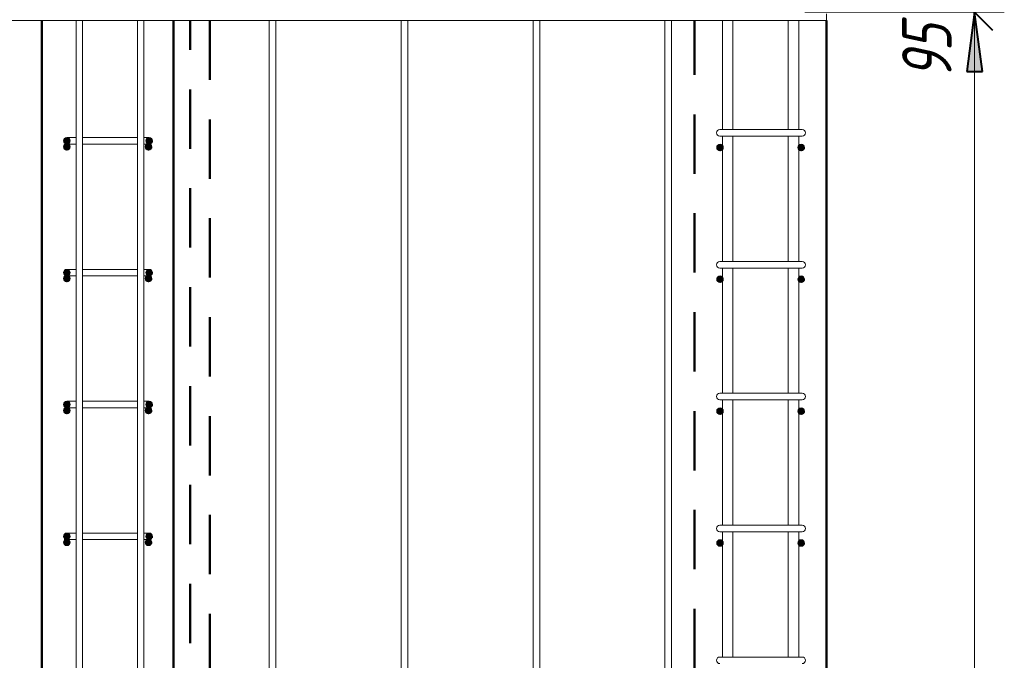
# Model space of a CAD drawing. Header units: millimetres. Extents: x -17711 to 46518, y 2835 to 45301.
# Tile 30 of 90: x 5117 to 6610, y 41974 to 42946. Entities that reach past the tile are written whole.
import ezdxf

# ---------------------------------------------------------------- set-up
doc = ezdxf.new("R2010")
doc.units = ezdxf.units.MM
doc.linetypes.add('ADSK_Невидимые', pattern=[150, 90, -60])
for name, color, linetype, lineweight in [('A-____-____-DIMS', 211, 'Continuous', 9), ('A-____-____-DIMS-30', 211, 'Continuous', 9), ('A-WALL-____-HDLN', 110, 'ADSK_Невидимые', 20), ('A-WALL-____-MCUT', 113, 'Continuous', 50), ('A-WALL-____-OTLN', 113, 'Continuous', 20), ('S-RBAR-____-MCUT', 171, 'Continuous', 20), ('S-RBAR-____-OTLN', 171, 'Continuous', 100)]:
    doc.layers.add(name, color=color, linetype=linetype, lineweight=lineweight)
doc.styles.add('GOST Common_I_1', font='GOST Common Italic.ttf', dxfattribs={"width": 0.8, "height": 75})
doc.dimstyles.new('ADSK_Для_арматуры_Основной_2_5_мм_шаг_кол-во_Стрелки_точный', dxfattribs={"dimscale": 304.8, "dimtxt": 0.247469, "dimasz": 0.295276, "dimexe": 0.147638, "dimexo": 0.000484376, "dimgap": 0.03937, "dimtad": 1, "dimdec": 0, "dimlfac": 304.8, "dimdsep": 46, "dimtxsty": 'GOST Common_I_1', "dimsah": 1, "dimcen": 0.09, "dimdle": 0.147638, "dimazin": 0, "dimtfac": 1, "dimtdec": 4, "dimtix": 1, "dimtmove": 0, "dimatfit": 3, "dimfxl": 1, "dimtvp": 1, "dimtfill": 1, "dimtolj": 1, "dimtzin": 0, "dimarcsym": 2})
doc.dimstyles.new('ADSK_Округление_5мм__Узкий_', dxfattribs={"dimscale": 304.8, "dimtxt": 0.247469, "dimasz": 0.177165, "dimexe": 0.147638, "dimexo": 0.000322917, "dimgap": 0.03937, "dimtad": 1, "dimdec": 0, "dimlfac": 304.8, "dimrnd": 5, "dimdsep": 46, "dimtxsty": 'GOST Common_I_1', "dimblk1": 'OBLIQUE', "dimblk2": 'OBLIQUE', "dimsah": 1, "dimcen": 0.09, "dimdle": 0.147638, "dimazin": 0, "dimtfac": 1, "dimtdec": 4, "dimtix": 1, "dimtmove": 0, "dimatfit": 3, "dimfxl": 1, "dimtvp": 1, "dimtfill": 1, "dimtolj": 1, "dimtzin": 0, "dimlwd": 20, "dimlwe": 20, "dimarcsym": 2})
doc.dimstyles.new('ADSK_Округление_5мм__Узкий__1', dxfattribs={"dimscale": 304.8, "dimtxt": 0.247469, "dimasz": 0.177165, "dimexe": 0.147638, "dimexo": 0.000322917, "dimgap": 0.03937, "dimtad": 1, "dimdec": 0, "dimlfac": 304.8, "dimrnd": 5, "dimdsep": 46, "dimtxsty": 'GOST Common_I_1', "dimblk1": 'OBLIQUE', "dimblk2": 'OBLIQUE', "dimsah": 1, "dimcen": 0.09, "dimdle": 0.147638, "dimazin": 0, "dimtfac": 1, "dimtdec": 4, "dimtix": 1, "dimtmove": 1, "dimatfit": 3, "dimfxl": 1, "dimtvp": 1, "dimtfill": 1, "dimtolj": 1, "dimtzin": 0, "dimlwd": 20, "dimlwe": 20, "dimarcsym": 2})

# ---------------------------------------------------------------- blocks, each defined once
blk = doc.blocks.new('DIMBLOCK92-КЖ1_Р_ВЭ14_Армирование_9')
at = {"layer": 'A-____-____-DIMS-30', "lineweight": 40}
for p, q in [((6565.5, 42957), (6538.5, 42984)), ((6565.5, 42957), (6592.5, 42930)), ((6565.5, 40157), (6538.5, 40184)), ((6565.5, 40157), (6592.5, 40130))]:
    blk.add_line(p, q, dxfattribs=at)
at = {"layer": 'A-____-____-DIMS-30', "lineweight": 20}
for p, q in [((6565.5, 42957), (6307.9, 42957)), ((6565.5, 40157), (6565.5, 42957)), ((6565.5, 42957), (6610.5, 42957)), ((6565.5, 40157), (6307.9, 40157)), ((6565.5, 40157), (6610.5, 40157))]:
    blk.add_line(p, q, dxfattribs=at)
at = {"layer": 'A-____-____-DIMS-30', "color": 0, "lineweight": 20, "insert": (6455.5, 41472.6), "char_height": 75, "width": 202.507, "attachment_point": 1, "rotation": 90, "line_spacing_factor": 1.022761, "style": 'GOST Common_I_1', "bg_fill": 3, "box_fill_scale": 1.25, "bg_fill_color": 256, "bg_fill_true_color": 13158600, "bg_fill_transparency": 0}
blk.add_mtext('2800', dxfattribs=at)
blk = doc.blocks.new('_Oblique')
at = {"color": 0, "linetype": 'ByBlock', "lineweight": -2}
blk.add_line((-0.5, -0.5), (0.5, 0.5), dxfattribs=at)
blk = doc.blocks.new('DIMBLOCK93-КЖ1_Р_ВЭ14_Армирование_9')
at = {"layer": 'A-____-____-DIMS-30', "lineweight": 40}
for p, q in [((6565.5, 43050), (6538.5, 43077)), ((6565.5, 43050), (6592.5, 43023)), ((6565.5, 42957), (6538.5, 42984)), ((6565.5, 42957), (6592.5, 42930))]:
    blk.add_line(p, q, dxfattribs=at)
at = {"layer": 'A-____-____-DIMS-30', "lineweight": 20}
for p, q in [((6565.5, 43050), (6370.9, 43050)), ((6565.5, 42957), (6565.5, 43050)), ((6565.5, 43050), (6610.5, 43050)), ((6565.5, 42954.8), (6565.5, 43003.5)), ((6565.5, 42957), (6307.9, 42957)), ((6565.5, 42957), (6610.5, 42957)), ((6565.5, 42855.4), (6565.5, 42954.8))]:
    blk.add_line(p, q, dxfattribs=at)
at = {"layer": 'A-____-____-DIMS-30', "color": 0, "lineweight": 20, "insert": (6455.5, 42855.4), "char_height": 75, "width": 101.253, "attachment_point": 1, "rotation": 90, "line_spacing_factor": 1.022761, "style": 'GOST Common_I_1', "bg_fill": 3, "box_fill_scale": 1.25, "bg_fill_color": 256, "bg_fill_true_color": 13158600, "bg_fill_transparency": 0}
blk.add_mtext('95', dxfattribs=at)
blk = doc.blocks.new('DIMBLOCK126-КЖ1_Р_ВЭ14_Армирование_9')
at = {"layer": 'A-____-____-DIMS-30', "lineweight": 40}
for points in [[(6565.5, 42957), (6553.6, 42867), (6577.3, 42867)], [(6565.5, 40157), (6577.3, 40247), (6553.6, 40247)]]:
    blk.add_hatch(color=256, dxfattribs=at).paths.add_polyline_path(points)
at = {"layer": 'A-____-____-DIMS-30'}
for p, q in [((6565.5, 40112), (6565.5, 43002)), ((6565.5, 42957), (6352.9, 42957)), ((6565.5, 42957), (6610.5, 42957)), ((6565.5, 40157), (6352.9, 40157)), ((6565.5, 40157), (6610.5, 40157))]:
    blk.add_line(p, q, dxfattribs=at)
at = {"layer": 'A-____-____-DIMS-30', "lineweight": 40}
for p, q in [((6565.5, 42957), (6553.6, 42867)), ((6577.3, 42867), (6565.5, 42957)), ((6553.6, 42867), (6577.3, 42867)), ((6577.3, 40247), (6553.6, 40247)), ((6553.6, 40247), (6565.5, 40157)), ((6565.5, 40157), (6577.3, 40247))]:
    blk.add_line(p, q, dxfattribs=at)
at = {"layer": 'A-____-____-DIMS-30', "color": 0, "insert": (6455.5, 41327.5), "char_height": 75, "width": 550.757, "attachment_point": 1, "rotation": 90, "line_spacing_factor": 1.022761, "style": 'GOST Common_I_1', "bg_fill": 3, "box_fill_scale": 1.25, "bg_fill_color": 256, "bg_fill_true_color": 13158600, "bg_fill_transparency": 0}
blk.add_mtext('200x14=2800', dxfattribs=at)
blk = doc.blocks.new('_None')

msp = doc.modelspace()

# ---------------------------------------------------------------- hatches: boundary and pattern name
at = {"layer": 'S-RBAR-____-MCUT'}
h = msp.add_hatch(color=256, dxfattribs=at)
edge = h.paths.add_edge_path()
edge.add_arc((5188.9371, 42762.0006), 5, 0, 360)
for points in [[(5188.9371, 42757.0006), (5193.6924, 42760.4555), (5191.876, 42766.0457), (5185.9982, 42766.0457), (5184.1818, 42760.4555)], [(5313.9371, 42757.0006), (5318.6924, 42760.4555), (5316.876, 42766.0457), (5310.9982, 42766.0457), (5309.1818, 42760.4555)], [(5188.9371, 42748.0006), (5193.6924, 42751.4555), (5191.876, 42757.0457), (5185.9982, 42757.0457), (5184.1818, 42751.4555)], [(5312.9371, 42748.0006), (5317.6924, 42751.4555), (5315.876, 42757.0457), (5309.9982, 42757.0457), (5308.1818, 42751.4555)], [(5188.9371, 42557.0006), (5193.6924, 42560.4555), (5191.876, 42566.0457), (5185.9982, 42566.0457), (5184.1818, 42560.4555)], [(5313.9371, 42557.0006), (5318.6924, 42560.4555), (5316.876, 42566.0457), (5310.9982, 42566.0457), (5309.1818, 42560.4555)], [(5188.9371, 42548.0006), (5193.6924, 42551.4555), (5191.876, 42557.0457), (5185.9982, 42557.0457), (5184.1818, 42551.4555)], [(5312.9371, 42548.0006), (5317.6924, 42551.4555), (5315.876, 42557.0457), (5309.9982, 42557.0457), (5308.1818, 42551.4555)], [(5188.9371, 42357.0006), (5193.6924, 42360.4555), (5191.876, 42366.0457), (5185.9982, 42366.0457), (5184.1818, 42360.4555)], [(5188.9371, 42348.0006), (5193.6924, 42351.4555), (5191.876, 42357.0457), (5185.9982, 42357.0457), (5184.1818, 42351.4555)], [(5312.9371, 42348.0006), (5317.6924, 42351.4555), (5315.876, 42357.0457), (5309.9982, 42357.0457), (5308.1818, 42351.4555)], [(5313.9371, 42357.0006), (5318.6924, 42360.4555), (5316.876, 42366.0457), (5310.9982, 42366.0457), (5309.1818, 42360.4555)], [(5188.9371, 42157.0006), (5193.6924, 42160.4555), (5191.876, 42166.0457), (5185.9982, 42166.0457), (5184.1818, 42160.4555)], [(5313.9371, 42157.0006), (5318.6924, 42160.4555), (5316.876, 42166.0457), (5310.9982, 42166.0457), (5309.1818, 42160.4555)], [(5188.9371, 42148.0006), (5193.6924, 42151.4555), (5191.876, 42157.0457), (5185.9982, 42157.0457), (5184.1818, 42151.4555)], [(5312.9371, 42148.0006), (5317.6924, 42151.4555), (5315.876, 42157.0457), (5309.9982, 42157.0457), (5308.1818, 42151.4555)]]:
    msp.add_hatch(color=256, dxfattribs=at).paths.add_polyline_path(points)
h = msp.add_hatch(color=256, dxfattribs=at)
edge = h.paths.add_edge_path()
edge.add_arc((5313.9371, 42762.0006), 5, 0, 360)
h = msp.add_hatch(color=256, dxfattribs=at)
edge = h.paths.add_edge_path()
edge.add_arc((5188.9371, 42753.0006), 5, 0, 360)
h = msp.add_hatch(color=256, dxfattribs=at)
edge = h.paths.add_edge_path()
edge.add_arc((5312.9371, 42753.0006), 5, 0, 360)
h = msp.add_hatch(color=256, dxfattribs=at)
edge = h.paths.add_edge_path()
edge.add_arc((5188.9371, 42562.0006), 5, 0, 360)
h = msp.add_hatch(color=256, dxfattribs=at)
edge = h.paths.add_edge_path()
edge.add_arc((5313.9371, 42562.0006), 5, 0, 360)
h = msp.add_hatch(color=256, dxfattribs=at)
edge = h.paths.add_edge_path()
edge.add_arc((5188.9371, 42553.0006), 5, 0, 360)
h = msp.add_hatch(color=256, dxfattribs=at)
edge = h.paths.add_edge_path()
edge.add_arc((5312.9371, 42553.0006), 5, 0, 360)
h = msp.add_hatch(color=256, dxfattribs=at)
edge = h.paths.add_edge_path()
edge.add_arc((5188.9371, 42362.0006), 5, 0, 360)
h = msp.add_hatch(color=256, dxfattribs=at)
edge = h.paths.add_edge_path()
edge.add_arc((5188.9371, 42353.0006), 5, 0, 360)
h = msp.add_hatch(color=256, dxfattribs=at)
edge = h.paths.add_edge_path()
edge.add_arc((5312.9371, 42353.0006), 5, 0, 360)
h = msp.add_hatch(color=256, dxfattribs=at)
edge = h.paths.add_edge_path()
edge.add_arc((5313.9371, 42362.0006), 5, 0, 360)
h = msp.add_hatch(color=256, dxfattribs=at)
edge = h.paths.add_edge_path()
edge.add_arc((5188.9371, 42162.0006), 5, 0, 360)
h = msp.add_hatch(color=256, dxfattribs=at)
edge = h.paths.add_edge_path()
edge.add_arc((5313.9371, 42162.0006), 5, 0, 360)
h = msp.add_hatch(color=256, dxfattribs=at)
edge = h.paths.add_edge_path()
edge.add_arc((5188.9371, 42153.0006), 5, 0, 360)
h = msp.add_hatch(color=256, dxfattribs=at)
edge = h.paths.add_edge_path()
edge.add_arc((5312.9371, 42153.0006), 5, 0, 360)
at = {"layer": 'S-RBAR-____-OTLN', "lineweight": 20}
h = msp.add_hatch(color=256, dxfattribs=at)
edge = h.paths.add_edge_path()
edge.add_arc((6179.3761, 42751.94), 5, 0, 360)
for points in [[(6179.3761, 42746.94), (6184.1314, 42750.3949), (6182.315, 42755.9851), (6176.4372, 42755.9851), (6174.6208, 42750.3949)], [(6302.4974, 42746.94), (6307.2527, 42750.3949), (6305.4364, 42755.9851), (6299.5585, 42755.9851), (6297.7422, 42750.3949)], [(6179.3761, 42546.94), (6184.1314, 42550.3949), (6182.315, 42555.9851), (6176.4372, 42555.9851), (6174.6208, 42550.3949)], [(6302.4974, 42546.94), (6307.2527, 42550.3949), (6305.4364, 42555.9851), (6299.5585, 42555.9851), (6297.7422, 42550.3949)], [(6179.3761, 42346.94), (6184.1314, 42350.3949), (6182.315, 42355.9851), (6176.4372, 42355.9851), (6174.6208, 42350.3949)], [(6302.4974, 42346.94), (6307.2527, 42350.3949), (6305.4364, 42355.9851), (6299.5585, 42355.9851), (6297.7422, 42350.3949)], [(6179.3761, 42146.94), (6184.1314, 42150.3949), (6182.315, 42155.9851), (6176.4372, 42155.9851), (6174.6208, 42150.3949)], [(6302.4974, 42146.94), (6307.2527, 42150.3949), (6305.4364, 42155.9851), (6299.5585, 42155.9851), (6297.7422, 42150.3949)]]:
    msp.add_hatch(color=256, dxfattribs=at).paths.add_polyline_path(points)
h = msp.add_hatch(color=256, dxfattribs=at)
edge = h.paths.add_edge_path()
edge.add_arc((6302.4974, 42751.94), 5, 0, 360)
h = msp.add_hatch(color=256, dxfattribs=at)
edge = h.paths.add_edge_path()
edge.add_arc((6179.3761, 42551.94), 5, 0, 360)
h = msp.add_hatch(color=256, dxfattribs=at)
edge = h.paths.add_edge_path()
edge.add_arc((6302.4974, 42551.94), 5, 0, 360)
h = msp.add_hatch(color=256, dxfattribs=at)
edge = h.paths.add_edge_path()
edge.add_arc((6179.3761, 42351.94), 5, 0, 360)
h = msp.add_hatch(color=256, dxfattribs=at)
edge = h.paths.add_edge_path()
edge.add_arc((6302.4974, 42351.94), 5, 0, 360)
h = msp.add_hatch(color=256, dxfattribs=at)
edge = h.paths.add_edge_path()
edge.add_arc((6179.3761, 42151.94), 5, 0, 360)
h = msp.add_hatch(color=256, dxfattribs=at)
edge = h.paths.add_edge_path()
edge.add_arc((6302.4974, 42151.94), 5, 0, 360)

# ---------------------------------------------------------------- linework, layer by layer
at = {"layer": 'A-WALL-____-HDLN', "lineweight": 50}
for p, q in [((5375.9364, 40200.0496), (5375.9364, 42944.465)), ((5405.9364, 42944.465), (5405.9364, 40200.0496)), ((6140.9368, 40162.0006), (6140.9368, 42944.465))]:
    msp.add_line(p, q, dxfattribs=at)
at = {"layer": 'A-WALL-____-MCUT'}
for p, q in [((5150.9371, 42944.465), (5150.9371, 40154.465)), ((5350.9371, 40154.465), (5350.9371, 42944.465))]:
    msp.add_line(p, q, dxfattribs=at)
at = {"layer": 'A-WALL-____-OTLN', "lineweight": 50}
msp.add_line((6340.9368, 40154.465), (6340.9368, 42944.465), dxfattribs=at)
at = {"layer": 'S-RBAR-____-MCUT'}
for p, q in [((5185.9982, 42766.0457), (5184.1818, 42760.4555)), ((5184.1818, 42760.4555), (5188.9371, 42757.0006)), ((5191.876, 42766.0457), (5185.9982, 42766.0457)), ((5188.9371, 42757.0006), (5193.6924, 42760.4555)), ((5193.6924, 42760.4555), (5191.876, 42766.0457)), ((5310.9982, 42766.0457), (5309.1818, 42760.4555)), ((5309.1818, 42760.4555), (5313.9371, 42757.0006)), ((5316.876, 42766.0457), (5310.9982, 42766.0457)), ((5313.9371, 42757.0006), (5318.6924, 42760.4555)), ((5318.6924, 42760.4555), (5316.876, 42766.0457)), ((5185.9982, 42757.0457), (5184.1818, 42751.4555)), ((5184.1818, 42751.4555), (5188.9371, 42748.0006)), ((5191.876, 42757.0457), (5185.9982, 42757.0457)), ((5188.9371, 42748.0006), (5193.6924, 42751.4555)), ((5193.6924, 42751.4555), (5191.876, 42757.0457)), ((5309.9982, 42757.0457), (5308.1818, 42751.4555)), ((5308.1818, 42751.4555), (5312.9371, 42748.0006)), ((5315.876, 42757.0457), (5309.9982, 42757.0457)), ((5312.9371, 42748.0006), (5317.6924, 42751.4555)), ((5317.6924, 42751.4555), (5315.876, 42757.0457)), ((5185.9982, 42566.0457), (5184.1818, 42560.4555)), ((5191.876, 42566.0457), (5185.9982, 42566.0457)), ((5193.6924, 42560.4555), (5191.876, 42566.0457)), ((5310.9982, 42566.0457), (5309.1818, 42560.4555)), ((5316.876, 42566.0457), (5310.9982, 42566.0457)), ((5318.6924, 42560.4555), (5316.876, 42566.0457)), ((5184.1818, 42560.4555), (5188.9371, 42557.0006)), ((5185.9982, 42557.0457), (5184.1818, 42551.4555)), ((5184.1818, 42551.4555), (5188.9371, 42548.0006)), ((5191.876, 42557.0457), (5185.9982, 42557.0457)), ((5188.9371, 42557.0006), (5193.6924, 42560.4555)), ((5188.9371, 42548.0006), (5193.6924, 42551.4555)), ((5193.6924, 42551.4555), (5191.876, 42557.0457)), ((5309.9982, 42557.0457), (5308.1818, 42551.4555)), ((5308.1818, 42551.4555), (5312.9371, 42548.0006)), ((5309.1818, 42560.4555), (5313.9371, 42557.0006)), ((5315.876, 42557.0457), (5309.9982, 42557.0457)), ((5312.9371, 42548.0006), (5317.6924, 42551.4555)), ((5313.9371, 42557.0006), (5318.6924, 42560.4555)), ((5317.6924, 42551.4555), (5315.876, 42557.0457)), ((5185.9982, 42366.0457), (5184.1818, 42360.4555)), ((5184.1818, 42360.4555), (5188.9371, 42357.0006)), ((5185.9982, 42357.0457), (5184.1818, 42351.4555)), ((5191.876, 42366.0457), (5185.9982, 42366.0457)), ((5191.876, 42357.0457), (5185.9982, 42357.0457)), ((5188.9371, 42357.0006), (5193.6924, 42360.4555)), ((5193.6924, 42360.4555), (5191.876, 42366.0457)), ((5193.6924, 42351.4555), (5191.876, 42357.0457)), ((5309.9982, 42357.0457), (5308.1818, 42351.4555)), ((5310.9982, 42366.0457), (5309.1818, 42360.4555)), ((5309.1818, 42360.4555), (5313.9371, 42357.0006)), ((5315.876, 42357.0457), (5309.9982, 42357.0457)), ((5316.876, 42366.0457), (5310.9982, 42366.0457)), ((5313.9371, 42357.0006), (5318.6924, 42360.4555)), ((5317.6924, 42351.4555), (5315.876, 42357.0457)), ((5318.6924, 42360.4555), (5316.876, 42366.0457)), ((5184.1818, 42351.4555), (5188.9371, 42348.0006)), ((5188.9371, 42348.0006), (5193.6924, 42351.4555)), ((5308.1818, 42351.4555), (5312.9371, 42348.0006)), ((5312.9371, 42348.0006), (5317.6924, 42351.4555)), ((5185.9982, 42166.0457), (5184.1818, 42160.4555)), ((5191.876, 42166.0457), (5185.9982, 42166.0457)), ((5193.6924, 42160.4555), (5191.876, 42166.0457)), ((5310.9982, 42166.0457), (5309.1818, 42160.4555)), ((5316.876, 42166.0457), (5310.9982, 42166.0457)), ((5318.6924, 42160.4555), (5316.876, 42166.0457)), ((5184.1818, 42160.4555), (5188.9371, 42157.0006)), ((5185.9982, 42157.0457), (5184.1818, 42151.4555)), ((5184.1818, 42151.4555), (5188.9371, 42148.0006)), ((5191.876, 42157.0457), (5185.9982, 42157.0457)), ((5188.9371, 42157.0006), (5193.6924, 42160.4555)), ((5188.9371, 42148.0006), (5193.6924, 42151.4555)), ((5193.6924, 42151.4555), (5191.876, 42157.0457)), ((5309.9982, 42157.0457), (5308.1818, 42151.4555)), ((5308.1818, 42151.4555), (5312.9371, 42148.0006)), ((5309.1818, 42160.4555), (5313.9371, 42157.0006)), ((5315.876, 42157.0457), (5309.9982, 42157.0457)), ((5312.9371, 42148.0006), (5317.6924, 42151.4555)), ((5313.9371, 42157.0006), (5318.6924, 42160.4555)), ((5317.6924, 42151.4555), (5315.876, 42157.0457))]:
    msp.add_line(p, q, dxfattribs=at)
for centre in [(5188.9371, 42762.0006), (5313.9371, 42762.0006), (5188.9371, 42753.0006), (5312.9371, 42753.0006), (5188.9371, 42562.0006), (5313.9371, 42562.0006), (5188.9371, 42553.0006), (5312.9371, 42553.0006), (5188.9371, 42362.0006), (5188.9371, 42353.0006), (5312.9371, 42353.0006), (5313.9371, 42362.0006), (5188.9371, 42162.0006), (5313.9371, 42162.0006), (5188.9371, 42153.0006), (5312.9371, 42153.0006)]:
    msp.add_circle(centre, 5, dxfattribs=at)
at = {"layer": 'S-RBAR-____-OTLN', "lineweight": 20}
for p, q in [((6340.9368, 42954.465), (6340.9368, 42944.465)), ((6340.9368, 42944.465), (290.9371, 42944.465)), ((5202.9665, 40154.465), (5202.9665, 42944.465)), ((5212.9665, 40154.465), (5212.9665, 42944.465)), ((5295.9371, 40154.465), (5295.9371, 42944.465)), ((5305.9371, 40154.465), (5305.9371, 42944.465)), ((5495.9371, 40154.465), (5495.9371, 42944.465)), ((5505.9371, 40154.465), (5505.9371, 42944.465)), ((5695.9371, 40154.465), (5695.9371, 42944.465)), ((5705.9371, 40154.465), (5705.9371, 42944.465)), ((5895.9371, 40162.0006), (5895.9371, 42944.465)), ((5905.9371, 40162.0006), (5905.9371, 42944.465)), ((6095.9371, 40162.0006), (6095.9371, 42944.465)), ((6105.9371, 40162.0006), (6105.9371, 42944.465)), ((6182.9368, 42779.0006), (6182.9368, 42944.465)), ((6198.9368, 42779.0006), (6198.9368, 42944.465)), ((6282.9368, 42779.0006), (6282.9368, 42944.465)), ((6298.9368, 42779.0006), (6298.9368, 42944.465)), ((6208.9368, 42779.0006), (6178.9368, 42779.0006)), ((6208.9368, 42779.0006), (6273.9368, 42779.0006)), ((6303.9368, 42779.0006), (6273.9368, 42779.0006)), ((5188.9371, 42767.0006), (5202.8874, 42767.0006)), ((5212.9385, 42767.0006), (5218.9371, 42767.0006)), ((5218.9371, 42767.0006), (5283.9371, 42767.0006)), ((5283.9371, 42767.0006), (5296.0342, 42767.0006)), ((5306.0467, 42767.0006), (5313.9371, 42767.0006)), ((6208.9368, 42769.0006), (6178.9368, 42769.0006)), ((6182.9368, 42579.0006), (6182.9368, 42769.0006)), ((6198.9368, 42579.0006), (6198.9368, 42769.0006)), ((6208.9368, 42769.0006), (6273.9368, 42769.0006)), ((6303.9368, 42769.0006), (6273.9368, 42769.0006)), ((6282.9368, 42579.0006), (6282.9368, 42769.0006)), ((6298.9368, 42579.0006), (6298.9368, 42769.0006)), ((5188.9371, 42757.0006), (5202.8874, 42757.0006)), ((5212.9385, 42757.0006), (5218.9371, 42757.0006)), ((5218.9371, 42757.0006), (5283.9371, 42757.0006)), ((5283.9371, 42757.0006), (5296.0342, 42757.0006)), ((5306.0467, 42757.0006), (5313.9371, 42757.0006)), ((6176.4372, 42755.9851), (6174.6208, 42750.3949)), ((6174.6208, 42750.3949), (6179.3761, 42746.94)), ((6182.315, 42755.9851), (6176.4372, 42755.9851)), ((6179.3761, 42746.94), (6184.1314, 42750.3949)), ((6184.1314, 42750.3949), (6182.315, 42755.9851)), ((6299.5585, 42755.9851), (6297.7422, 42750.3949)), ((6297.7422, 42750.3949), (6302.4974, 42746.94)), ((6305.4364, 42755.9851), (6299.5585, 42755.9851)), ((6302.4974, 42746.94), (6307.2527, 42750.3949)), ((6307.2527, 42750.3949), (6305.4364, 42755.9851)), ((5188.9371, 42567.0006), (5202.8874, 42567.0006)), ((5212.9385, 42567.0006), (5218.9371, 42567.0006)), ((5218.9371, 42567.0006), (5283.9371, 42567.0006)), ((5283.9371, 42567.0006), (5296.0342, 42567.0006)), ((5306.0467, 42567.0006), (5313.9371, 42567.0006)), ((6208.9368, 42579.0006), (6178.9368, 42579.0006)), ((6208.9368, 42569.0006), (6178.9368, 42569.0006)), ((6182.9368, 42379.0006), (6182.9368, 42569.0006)), ((6198.9368, 42379.0006), (6198.9368, 42569.0006)), ((6208.9368, 42579.0006), (6273.9368, 42579.0006)), ((6208.9368, 42569.0006), (6273.9368, 42569.0006)), ((6303.9368, 42579.0006), (6273.9368, 42579.0006)), ((6303.9368, 42569.0006), (6273.9368, 42569.0006)), ((6282.9368, 42379.0006), (6282.9368, 42569.0006)), ((6298.9368, 42379.0006), (6298.9368, 42569.0006)), ((5188.9371, 42557.0006), (5202.8874, 42557.0006)), ((5212.9385, 42557.0006), (5218.9371, 42557.0006)), ((5218.9371, 42557.0006), (5283.9371, 42557.0006)), ((5283.9371, 42557.0006), (5296.0342, 42557.0006)), ((5306.0467, 42557.0006), (5313.9371, 42557.0006)), ((6176.4372, 42555.9851), (6174.6208, 42550.3949)), ((6174.6208, 42550.3949), (6179.3761, 42546.94)), ((6182.315, 42555.9851), (6176.4372, 42555.9851)), ((6179.3761, 42546.94), (6184.1314, 42550.3949)), ((6184.1314, 42550.3949), (6182.315, 42555.9851)), ((6299.5585, 42555.9851), (6297.7422, 42550.3949)), ((6297.7422, 42550.3949), (6302.4974, 42546.94)), ((6305.4364, 42555.9851), (6299.5585, 42555.9851)), ((6302.4974, 42546.94), (6307.2527, 42550.3949)), ((6307.2527, 42550.3949), (6305.4364, 42555.9851)), ((6208.9368, 42379.0006), (6178.9368, 42379.0006)), ((6208.9368, 42379.0006), (6273.9368, 42379.0006)), ((6303.9368, 42379.0006), (6273.9368, 42379.0006)), ((5188.9371, 42367.0006), (5202.8874, 42367.0006)), ((5188.9371, 42357.0006), (5202.8874, 42357.0006)), ((5212.9385, 42367.0006), (5218.9371, 42367.0006)), ((5212.9385, 42357.0006), (5218.9371, 42357.0006)), ((5218.9371, 42367.0006), (5283.9371, 42367.0006)), ((5218.9371, 42357.0006), (5283.9371, 42357.0006)), ((5283.9371, 42367.0006), (5296.0342, 42367.0006)), ((5283.9371, 42357.0006), (5296.0342, 42357.0006)), ((5306.0467, 42367.0006), (5313.9371, 42367.0006)), ((5306.0467, 42357.0006), (5313.9371, 42357.0006)), ((6208.9368, 42369.0006), (6178.9368, 42369.0006)), ((6182.9368, 42179.0006), (6182.9368, 42369.0006)), ((6198.9368, 42179.0006), (6198.9368, 42369.0006)), ((6208.9368, 42369.0006), (6273.9368, 42369.0006)), ((6303.9368, 42369.0006), (6273.9368, 42369.0006)), ((6282.9368, 42179.0006), (6282.9368, 42369.0006)), ((6298.9368, 42179.0006), (6298.9368, 42369.0006)), ((6176.4372, 42355.9851), (6174.6208, 42350.3949)), ((6174.6208, 42350.3949), (6179.3761, 42346.94)), ((6182.315, 42355.9851), (6176.4372, 42355.9851)), ((6179.3761, 42346.94), (6184.1314, 42350.3949)), ((6184.1314, 42350.3949), (6182.315, 42355.9851)), ((6299.5585, 42355.9851), (6297.7422, 42350.3949)), ((6297.7422, 42350.3949), (6302.4974, 42346.94)), ((6305.4364, 42355.9851), (6299.5585, 42355.9851)), ((6302.4974, 42346.94), (6307.2527, 42350.3949)), ((6307.2527, 42350.3949), (6305.4364, 42355.9851)), ((6208.9368, 42179.0006), (6178.9368, 42179.0006)), ((6208.9368, 42179.0006), (6273.9368, 42179.0006)), ((6303.9368, 42179.0006), (6273.9368, 42179.0006)), ((5188.9371, 42167.0006), (5202.8874, 42167.0006)), ((5212.9385, 42167.0006), (5218.9371, 42167.0006)), ((5218.9371, 42167.0006), (5283.9371, 42167.0006)), ((5283.9371, 42167.0006), (5296.0342, 42167.0006)), ((5306.0467, 42167.0006), (5313.9371, 42167.0006)), ((6208.9368, 42169.0006), (6178.9368, 42169.0006)), ((6182.9368, 41979.0006), (6182.9368, 42169.0006)), ((6198.9368, 41979.0006), (6198.9368, 42169.0006)), ((6208.9368, 42169.0006), (6273.9368, 42169.0006)), ((6303.9368, 42169.0006), (6273.9368, 42169.0006)), ((6282.9368, 41979.0006), (6282.9368, 42169.0006)), ((6298.9368, 41979.0006), (6298.9368, 42169.0006)), ((5188.9371, 42157.0006), (5202.8874, 42157.0006)), ((5212.9385, 42157.0006), (5218.9371, 42157.0006)), ((5218.9371, 42157.0006), (5283.9371, 42157.0006)), ((5283.9371, 42157.0006), (5296.0342, 42157.0006)), ((5306.0467, 42157.0006), (5313.9371, 42157.0006)), ((6176.4372, 42155.9851), (6174.6208, 42150.3949)), ((6174.6208, 42150.3949), (6179.3761, 42146.94)), ((6182.315, 42155.9851), (6176.4372, 42155.9851)), ((6179.3761, 42146.94), (6184.1314, 42150.3949)), ((6184.1314, 42150.3949), (6182.315, 42155.9851)), ((6299.5585, 42155.9851), (6297.7422, 42150.3949)), ((6297.7422, 42150.3949), (6302.4974, 42146.94)), ((6305.4364, 42155.9851), (6299.5585, 42155.9851)), ((6302.4974, 42146.94), (6307.2527, 42150.3949)), ((6307.2527, 42150.3949), (6305.4364, 42155.9851)), ((6208.9368, 41979.0006), (6178.9368, 41979.0006)), ((6208.9368, 41979.0006), (6273.9368, 41979.0006)), ((6303.9368, 41979.0006), (6273.9368, 41979.0006))]:
    msp.add_line(p, q, dxfattribs=at)
for centre in [(6179.3761, 42751.94), (6302.4974, 42751.94), (6179.3761, 42551.94), (6302.4974, 42551.94), (6179.3761, 42351.94), (6302.4974, 42351.94), (6179.3761, 42151.94), (6302.4974, 42151.94)]:
    msp.add_circle(centre, 5, dxfattribs=at)
for centre, start, end in [((6178.9368, 42774.0006), 90, 270), ((6303.9368, 42774.0006), 270, 90), ((5188.9371, 42762.0006), 90, 270), ((5313.9371, 42762.0006), 270, 90), ((5188.9371, 42562.0006), 90, 270), ((5313.9371, 42562.0006), 270, 90), ((6178.9368, 42574.0006), 90, 270), ((6303.9368, 42574.0006), 270, 90), ((6178.9368, 42374.0006), 90, 270), ((6303.9368, 42374.0006), 270, 90), ((5188.9371, 42362.0006), 90, 270), ((5313.9371, 42362.0006), 270, 90), ((6178.9368, 42174.0006), 90, 270), ((6303.9368, 42174.0006), 270, 90), ((5188.9371, 42162.0006), 90, 270), ((5313.9371, 42162.0006), 270, 90), ((6178.9368, 41974.0006), 90, 270), ((6303.9368, 41974.0006), 270, 90)]:
    msp.add_arc(centre, 5, start, end, dxfattribs=at)

# ---------------------------------------------------------------- next in the draw order: dimensions: what is measured, and where the dimension line sits
at = {"layer": 'A-____-____-DIMS', "lineweight": 20}
dim = msp.add_linear_dim(base=(6565.4781, 42957.0006), p1=(6277.9368, 40157.0006), p2=(6277.9368, 42957.0006), angle=90, dimstyle='ADSK_Округление_5мм__Узкий_', override={"dimpost": '<>', "dimfxl": 2800}, dxfattribs=at)
dim.commit()
dim.dimension.update_dxf_attribs({"geometry": 'DIMBLOCK92-КЖ1_Р_ВЭ14_Армирование_9', "text_midpoint": (6515.9781, 41557.0006)})

# ---------------------------------------------------------------- next in the draw order: dimensions: what is measured, and where the dimension line sits
dim = msp.add_linear_dim(base=(6565.4781, 43050), p1=(6277.9368, 42957.0006), p2=(6340.9368, 43050), angle=90, dimstyle='ADSK_Округление_5мм__Узкий__1', override={"dimpost": '<>', "dimfxl": 112.329397}, dxfattribs=at)
dim.commit()
dim.dimension.update_dxf_attribs({"geometry": 'DIMBLOCK93-КЖ1_Р_ВЭ14_Армирование_9', "text_midpoint": (6505.466, 42906.0384), "dimtype": 160, "text_rotation": 90})

# ---------------------------------------------------------------- next in the draw order: dimensions: what is measured, and where the dimension line sits
at = {"layer": 'A-____-____-DIMS'}
dim = msp.add_linear_dim(base=(6565.4781, 42957.0006), p1=(6307.9368, 40157.0006), p2=(6307.9368, 42957.0006), angle=90, text='200x14=2800', dimstyle='ADSK_Для_арматуры_Основной_2_5_мм_шаг_кол-во_Стрелки_точный', override={"dimpost": '<>', "dimblk1": 'None', "dimblk2": 'None', "dimsah": 1, "dimfxl": 2800}, dxfattribs=at)
dim.commit()
dim.dimension.update_dxf_attribs({"geometry": 'DIMBLOCK126-КЖ1_Р_ВЭ14_Армирование_9', "text_midpoint": (6515.9781, 41557.0006)})

doc.saveas('drawing.dxf')
